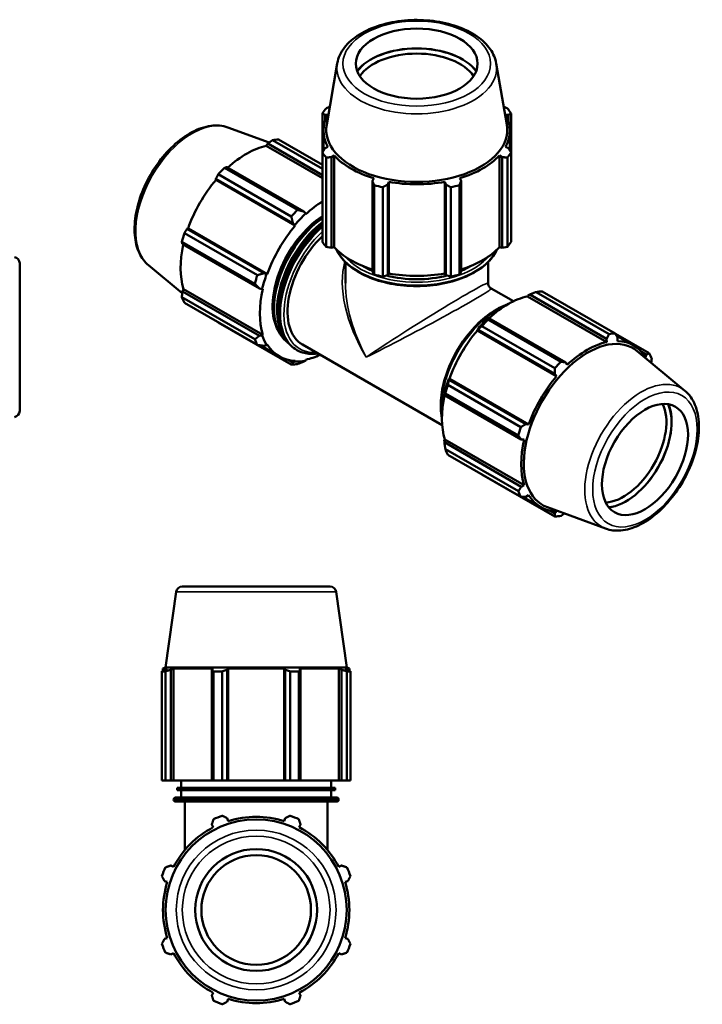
# Model space of a CAD drawing. Header units: millimetres. Extents: x -9 to 1504, y -578 to 1101.
# Tile 8 of 8: x 887 to 1504, y 212 to 1101. Entities that reach past the tile are written whole.
import ezdxf

# ---------------------------------------------------------------- set-up
doc = ezdxf.new("R2010")
doc.units = ezdxf.units.MM
doc.layers.add('Visible (ANSI)', color=7, linetype='Continuous', lineweight=50)
doc.layers.add('Visible Narrow (ANSI)', color=7, linetype='Continuous', lineweight=35)

msp = doc.modelspace()

# ---------------------------------------------------------------- linework, layer by layer
at = {"layer": 'Visible (ANSI)'}
for p, q in [((1173.871, 1061.489), (1164.324, 1006.225)), ((1317.493, 1061.489), (1327.04, 1006.225)), ((1160.528, 1016.324), (1160.528, 981.031)), ((1162.823, 1014.918), (1165.413, 1015.344)), ((1162.823, 1009.275), (1162.823, 1014.918)), ((1325.952, 1015.344), (1328.541, 1014.918)), ((1328.541, 1014.918), (1328.541, 1009.275)), ((1330.836, 981.031), (1330.836, 1016.324)), ((1075.143, 1003.591), (1112.365, 989.958)), ((1161.517, 982.673), (1161.517, 1000.77)), ((1329.847, 982.673), (1329.847, 1000.77)), ((1109.763, 987.028), (1111.116, 989.031)), ((1160.528, 957.794), (1109.763, 987.028)), ((1111.116, 989.031), (1160.528, 960.576)), ((1160.528, 966.132), (1115.345, 992.151)), ((1120.931, 992.693), (1160.528, 969.891)), ((1160.528, 900.365), (1160.528, 981.031)), ((1165.413, 986.195), (1162.823, 984.829)), ((1168.619, 976.771), (1171.027, 978.39)), ((1171.027, 895.631), (1171.027, 978.39)), ((1320.337, 895.631), (1320.337, 978.39)), ((1320.337, 978.39), (1322.746, 976.771)), ((1328.541, 984.829), (1325.952, 986.195)), ((1330.836, 981.031), (1330.836, 900.365)), ((1163.801, 976.481), (1163.801, 895.815)), ((1168.619, 894.909), (1168.619, 976.771)), ((1322.746, 976.771), (1322.746, 894.909)), ((1327.564, 895.815), (1327.564, 976.481)), ((1132.351, 923.336), (1066.421, 961.303)), ((1072.008, 967.195), (1137.938, 929.229)), ((1143.692, 927.719), (1074.169, 967.754)), ((1064.275, 957.319), (1133.799, 917.283)), ((1064.386, 956.307), (1064.275, 957.319)), ((1135.965, 915.088), (1064.386, 956.307)), ((1206.819, 957.779), (1205.565, 955.495)), ((1205.565, 955.495), (1205.565, 873.633)), ((1207.138, 870.859), (1207.138, 951.525)), ((1219.557, 952.158), (1220.373, 954.546)), ((1219.557, 870.296), (1219.557, 952.158)), ((1220.373, 871.787), (1220.373, 954.546)), ((1270.991, 871.787), (1270.991, 954.546)), ((1270.991, 954.546), (1271.807, 952.158)), ((1271.807, 952.158), (1271.807, 870.296)), ((1284.227, 951.525), (1284.227, 870.859)), ((1285.799, 955.495), (1284.545, 957.779)), ((1285.799, 873.633), (1285.799, 955.495)), ((1215.038, 949.64), (1215.038, 868.974)), ((1276.326, 868.974), (1276.326, 949.64)), ((1145.357, 925.792), (1143.692, 927.719)), ((1145.55, 925.197), (1145.357, 925.792)), ((1133.799, 917.283), (1135.67, 915.574)), ((1035.777, 908.226), (1101.707, 870.26)), ((1038.15, 912.069), (1039.077, 912.471)), ((1107.674, 872.033), (1038.15, 912.069)), ((1110.656, 871.252), (1039.077, 912.471)), ((1135.67, 915.574), (1135.965, 915.088)), ((1099.393, 862.468), (1033.463, 900.434)), ((1034.052, 898.27), (1103.576, 858.234)), ((1163.801, 895.815), (1168.619, 894.909)), ((1171.027, 895.631), (1168.619, 894.909)), ((1322.746, 894.909), (1320.337, 895.631)), ((1322.746, 894.909), (1327.564, 895.815)), ((887.031, 881.063), (887.031, 747.625)), ((1181.201, 862.977), (1181.201, 882.007)), ((1310.163, 862.977), (1310.163, 882.007)), ((1003.475, 879.138), (1033.857, 853.863)), ((1110.089, 871.266), (1107.674, 872.033)), ((1110.656, 871.252), (1110.089, 871.266)), ((1205.565, 873.633), (1207.138, 870.859)), ((1220.373, 871.787), (1219.557, 870.296)), ((1271.807, 870.296), (1270.991, 871.787)), ((1284.227, 870.859), (1285.799, 873.633)), ((1215.038, 868.974), (1219.557, 870.296)), ((1271.807, 870.296), (1276.326, 868.974)), ((1034.052, 855.553), (1035.107, 857.722)), ((1103.576, 815.517), (1034.052, 855.553)), ((1106.686, 816.502), (1035.107, 857.722)), ((1103.576, 858.234), (1106.076, 857.755)), ((1106.076, 857.755), (1106.686, 857.884)), ((1332.999, 846.648), (1312.919, 858.211)), ((1419.356, 817.083), (1353.427, 855.049)), ((1359.013, 855.591), (1424.943, 817.624)), ((1033.463, 850.329), (1099.393, 812.362)), ((1101.707, 807.236), (1035.777, 845.202)), ((1345.815, 851.095), (1346.007, 851.911)), ((1345.815, 851.095), (1417.394, 809.875)), ((1346.007, 851.911), (1347.672, 852.807)), ((1347.672, 852.807), (1417.196, 812.771)), ((1066.421, 827.419), (1132.351, 789.452)), ((1310.725, 831.531), (1309.83, 831.078)), ((1310.09, 830.093), (1376.019, 792.127)), ((1380.249, 791.495), (1310.725, 831.531)), ((1300.143, 820.86), (1300.832, 821.095)), ((1300.438, 820.374), (1300.143, 820.86)), ((1300.438, 820.374), (1372.017, 779.154)), ((1300.832, 821.095), (1370.355, 781.059)), ((1370.433, 786.234), (1304.503, 824.201)), ((1106.076, 815.928), (1103.576, 815.517)), ((1106.686, 816.502), (1106.076, 815.928)), ((1417.196, 812.771), (1417.394, 809.875)), ((1455.587, 799.841), (1425.054, 817.424)), ((1425.924, 815.85), (1441.499, 806.881)), ((1426.978, 810.804), (1427.089, 813.73)), ((1121.445, 796.943), (1104.145, 806.905)), ((1107.674, 806.438), (1110.089, 807.038)), ((1110.089, 807.038), (1110.656, 807.707)), ((1137.403, 802.635), (1137.19, 802.757)), ((1268.642, 734.891), (1142.345, 807.621)), ((1487.89, 765.906), (1444.861, 801.7)), ((1448.362, 801.363), (1453.214, 798.569)), ((1133.799, 791.277), (1129.327, 793.852)), ((1135.67, 792.193), (1133.799, 791.277)), ((1135.965, 793.019), (1135.67, 792.193)), ((1143.692, 792.236), (1145.357, 793.132)), ((1145.357, 793.132), (1145.55, 793.949)), ((1381.602, 789.264), (1380.249, 791.495)), ((1453.214, 798.569), (1452.287, 796.117)), ((1274.706, 775.845), (1274.562, 776.553)), ((1274.562, 776.553), (1275.129, 776.538)), ((1344.23, 735.809), (1274.706, 775.845)), ((1275.129, 776.538), (1346.709, 735.318)), ((1370.355, 781.059), (1372.017, 779.154)), ((1273.859, 771.124), (1339.789, 733.158)), ((1270.549, 763.042), (1270.608, 762.047)), ((1270.608, 762.047), (1340.132, 722.011)), ((1337.475, 725.366), (1271.545, 763.332)), ((1346.709, 735.318), (1344.23, 735.809)), ((1270.549, 721.214), (1271.16, 721.788)), ((1270.608, 719.329), (1270.549, 721.214)), ((1271.16, 721.788), (1342.739, 680.568)), ((1340.132, 722.011), (1342.739, 721.951)), ((1340.132, 679.293), (1270.608, 719.329)), ((1271.545, 713.227), (1337.475, 675.26)), ((1339.789, 670.134), (1273.859, 708.1)), ((1304.503, 690.317), (1370.433, 652.35)), ((1342.739, 680.568), (1340.132, 679.293)), ((1341.6, 670.164), (1357.497, 661.009)), ((1344.23, 670.215), (1346.709, 671.773)), ((1416.222, 641.453), (1363.665, 660.702)), ((1370.355, 655.053), (1365.38, 657.919)), ((1372.017, 657.086), (1370.355, 655.053)), ((1033.923, 589.095), (1167.36, 589.095)), ((1028.476, 584.36), (1018.882, 516.095)), ((1172.807, 584.36), (1182.401, 516.095)), ((1018.882, 516.095), (1016.477, 515.123)), ((1182.401, 516.095), (1018.882, 516.095)), ((1182.401, 516.095), (1184.807, 515.123)), ((1018.76, 512.563), (1015.488, 512.563)), ((1015.488, 413.895), (1015.488, 512.563)), ((1020.372, 515.123), (1016.477, 515.123)), ((1016.477, 513.201), (1016.477, 515.123)), ((1020.372, 515.123), (1017.783, 514.026)), ((1018.76, 512.563), (1018.76, 413.895)), ((1023.578, 514.026), (1025.986, 515.123)), ((1023.578, 413.895), (1023.578, 514.026)), ((1025.986, 413.895), (1025.986, 515.123)), ((1061.778, 515.123), (1025.986, 515.123)), ((1061.778, 515.123), (1060.525, 514.026)), ((1060.525, 514.026), (1060.525, 413.895)), ((1069.998, 512.563), (1062.097, 512.563)), ((1062.097, 413.895), (1062.097, 512.563)), ((1069.998, 512.563), (1069.998, 413.895)), ((1074.516, 514.026), (1075.333, 515.123)), ((1074.516, 413.895), (1074.516, 514.026)), ((1075.333, 413.895), (1075.333, 515.123)), ((1125.95, 515.123), (1075.333, 515.123)), ((1125.95, 413.895), (1125.95, 515.123)), ((1125.95, 515.123), (1126.767, 514.026)), ((1126.767, 514.026), (1126.767, 413.895)), ((1139.186, 512.563), (1131.285, 512.563)), ((1131.285, 413.895), (1131.285, 512.563)), ((1139.186, 512.563), (1139.186, 413.895)), ((1140.758, 514.026), (1139.505, 515.123)), ((1175.297, 515.123), (1139.505, 515.123)), ((1140.758, 413.895), (1140.758, 514.026)), ((1175.297, 413.895), (1175.297, 515.123)), ((1175.297, 515.123), (1177.705, 514.026)), ((1177.705, 514.026), (1177.705, 413.895)), ((1183.5, 514.026), (1180.911, 515.123)), ((1184.807, 515.123), (1180.911, 515.123)), ((1185.796, 512.563), (1182.523, 512.563)), ((1182.523, 413.895), (1182.523, 512.563)), ((1184.807, 513.201), (1184.807, 515.123)), ((1185.796, 512.563), (1185.796, 413.895)), ((1018.76, 413.895), (1015.488, 413.895)), ((1018.76, 413.895), (1023.578, 413.895)), ((1025.986, 413.895), (1023.578, 413.895)), ((1025.986, 413.895), (1060.525, 413.895)), ((1032.767, 407.28), (1032.767, 413.895)), ((1060.525, 413.895), (1062.097, 413.895)), ((1069.998, 413.895), (1062.097, 413.895)), ((1069.998, 413.895), (1074.516, 413.895)), ((1075.333, 413.895), (1074.516, 413.895)), ((1075.333, 413.895), (1125.95, 413.895)), ((1126.767, 413.895), (1125.95, 413.895)), ((1126.767, 413.895), (1131.285, 413.895)), ((1139.186, 413.895), (1131.285, 413.895)), ((1139.186, 413.895), (1140.758, 413.895)), ((1140.758, 413.895), (1175.297, 413.895)), ((1168.517, 407.28), (1168.517, 413.895)), ((1177.705, 413.895), (1175.297, 413.895)), ((1177.705, 413.895), (1182.523, 413.895)), ((1185.796, 413.895), (1182.523, 413.895)), ((1171.91, 407.28), (1029.373, 407.28)), ((1029.373, 405.39), (1029.373, 407.28)), ((1171.91, 405.39), (1029.373, 405.39)), ((1032.767, 398.775), (1032.767, 405.39)), ((1168.517, 398.775), (1168.517, 405.39)), ((1171.91, 405.39), (1171.91, 407.28)), ((1175.304, 396.575), (1025.979, 396.575)), ((1173.193, 394.995), (1028.09, 394.995)), ((1028.179, 398.775), (1173.104, 398.775)), ((1036.16, 351.186), (1036.16, 394.995)), ((1165.123, 351.186), (1165.123, 394.995)), ((1060.525, 374.158), (1061.778, 371.75)), ((1075.333, 377.364), (1074.516, 379.954)), ((1126.767, 379.954), (1125.95, 377.364)), ((1139.505, 371.75), (1140.758, 374.158)), ((1025.986, 335.958), (1023.578, 337.211)), ((1177.705, 337.211), (1175.297, 335.958)), ((1017.783, 323.22), (1020.372, 322.404)), ((1180.911, 322.404), (1183.5, 323.22)), ((1020.372, 271.786), (1017.783, 270.969)), ((1183.5, 270.969), (1180.911, 271.786)), ((1023.578, 256.978), (1025.986, 258.232)), ((1175.297, 258.232), (1177.705, 256.978)), ((1061.778, 222.439), (1060.525, 220.031)), ((1140.758, 220.031), (1139.505, 222.439)), ((1074.516, 214.236), (1075.333, 216.825)), ((1125.95, 216.825), (1126.767, 214.236))]:
    msp.add_line(p, q, dxfattribs=at)
for radius in [81.759, 55, 49.5]:
    msp.add_circle((1100.642, 297.095), radius, dxfattribs=at)
for centre, radius, start, end in [((881.531, 881.063), 5.5, 0, 82), ((881.531, 747.625), 5.5, 278, 0), ((1033.923, 583.595), 5.5, 90, 172), ((1167.36, 583.595), 5.5, 8, 90), ((1028.179, 396.575), 2.2, 90, 180), ((1028.09, 397.195), 2.2, 196.368749, 270), ((1173.104, 396.575), 2.2, 0, 90), ((1173.193, 397.195), 2.2, 270, 343.631251), ((1100.642, 297.095), 90.5, 109.791984, 115.208016), ((1100.642, 297.095), 84.165, 72.5, 107.5), ((1100.642, 297.095), 90.5, 64.791984, 70.208016), ((1100.642, 297.095), 84.165, 117.5, 152.5), ((1100.642, 297.095), 84.165, 27.5, 62.5), ((1100.642, 297.095), 90.5, 154.791984, 160.208016), ((1100.642, 297.095), 90.5, 19.791984, 25.208016), ((1100.642, 297.095), 84.165, 162.5, 197.5), ((1100.642, 297.095), 84.165, 342.5, 17.5), ((1100.642, 297.095), 90.5, 199.791984, 205.208016), ((1100.642, 297.095), 84.165, 207.5, 242.5), ((1100.642, 297.095), 84.165, 297.5, 332.5), ((1100.642, 297.095), 90.5, 334.791984, 340.208016), ((1100.642, 297.095), 90.5, 244.791984, 250.208016), ((1100.642, 297.095), 84.165, 252.5, 287.5), ((1100.642, 297.095), 90.5, 289.791984, 295.208016)]:
    msp.add_arc(centre, radius, start, end, dxfattribs=at)
for centre, major_axis, ratio in [((1245.682, 1061.245), (-55, 0), 0.5758617), ((1451.804, 703.824), (-27.447, -47.662), 0.5780931)]:
    msp.add_ellipse(centre, major_axis=major_axis, ratio=ratio, dxfattribs=at)
for centre, major_axis, ratio, start_param, end_param in [((1245.682, 1041.352), (-58.42, 0), 0.5758617, 3.5441422, 5.8806357), ((1245.682, 1041.352), (-58.3, 0), 0.5758617, 3.5412453, 5.8835326), ((1245.682, 1038.654), (-55, 0), 0.5758617, 3.5062661, 5.9185119), ((1245.682, 1000.77), (-84.165, 0), 0.5758617, 5.9777527, 6.5886179), ((1245.682, 998.677), (-90.5, 0), 0.5758617, 5.8432224, 5.93775), ((1245.682, 1000.77), (84.165, 0), 0.5758617, 5.9777527, 6.5886179), ((1245.682, 998.677), (90.5, 0), 0.5758617, 0.3454353, 0.4399629), ((1245.682, 1001.564), (-81.759, 0), 0.5758617, 6.1840291, 9.5239341), ((1091.867, 911.098), (42.001, 72.936), 0.5780931, 0.4780318, 1.0719493), ((1093.676, 910.056), (45.162, 78.426), 0.5780931, 0.3435016, 0.4380292), ((1245.682, 998.677), (-90.5, 0), 0.5758617, 0.3454353, 0.4399629), ((1245.682, 1000.77), (84.165, 0), 0.5758617, 3.6215582, 4.2324234), ((1245.682, 1000.77), (84.165, 0), 0.5758617, 5.1923545, 5.8032198), ((1245.682, 998.677), (90.5, 0), 0.5758617, 5.8432224, 5.93775), ((1093.676, 910.056), (45.162, 78.426), 0.5780931, 1.1288997, 1.2234273), ((1091.867, 911.098), (42.001, 72.936), 0.5780931, 1.26343, 1.8742952), ((1245.682, 998.677), (90.5, 0), 0.5758617, 4.2724261, 4.3669537), ((1245.682, 1000.77), (84.165, 0), 0.5758617, 4.4069564, 5.0178216), ((1245.682, 998.677), (90.5, 0), 0.5758617, 5.0578243, 5.1523519), ((1163.446, 869.879), (-42.001, -72.936), 0.5780931, 3.9740988, 4.2304897), ((1159.606, 872.09), (-45.162, -78.426), 0.5780931, 4.2704924, 4.36502), ((1163.446, 869.879), (42.453, 73.72), 0.5780931, 1.0888971, 1.26343), ((1165.938, 868.443), (-34.719, -60.29), 0.5780931, 4.0352517, 6.2469763), ((1163.446, 869.879), (-33.872, -58.819), 0.5780931, 3.9858819, 5.9694035), ((1168.708, 866.848), (-34.719, -60.29), 0.5780931, 4.0921013, 6.1073194), ((1168.708, 866.848), (33.872, 58.819), 0.5780931, 0.9547255, 2.6863393), ((1093.676, 910.056), (45.162, 78.426), 0.5780931, 1.9142979, 2.0088255), ((1163.446, 869.879), (-42.001, -72.936), 0.5780931, 4.4050227, 5.0158879), ((1174.524, 863.499), (-32.178, -55.878), 0.5780931, 4.2370452, 6.2831853), ((1245.682, 918.011), (-90.5, 0), 0.5758617, 0.3454353, 0.4399629), ((1245.682, 918.011), (90.5, 0), 0.5758617, 5.8432224, 5.93775), ((1091.867, 911.098), (42.001, 72.936), 0.5780931, 2.0656152, 2.6596934), ((1245.682, 918.011), (-84.165, 0), 0.5758617, 0.4799655, 1.0739634), ((1245.682, 903.851), (-74.663, 0), 0.5758617, 0.2489392, 2.8926535), ((1245.682, 918.011), (-84.165, 0), 0.5758617, 2.0676292, 2.6616271), ((1163.446, 869.879), (42.453, 73.72), 0.5780931, 1.8742952, 2.0488282), ((1245.682, 905.65), (67.875, 0), 0.5758617, 3.9056013, 4.0800437), ((1245.682, 918.011), (-84.165, 0), 0.5758617, 1.2653637, 1.8762289), ((1245.682, 905.65), (67.875, 0), 0.5758617, 5.3447343, 5.5191767), ((1159.606, 872.09), (-45.162, -78.426), 0.5780931, 5.0558906, 5.1504181), ((1245.682, 918.011), (90.5, 0), 0.5758617, 4.2724261, 4.3669537), ((1245.682, 905.65), (67.875, 0), 0.5758617, 4.2958636, 5.1289144), ((1245.682, 918.011), (90.5, 0), 0.5758617, 5.0578243, 5.1523519), ((1163.446, 869.879), (-42.001, -72.936), 0.5780931, 5.1904208, 5.8012861), ((1331.758, 772.954), (45.162, 78.426), 0.5780931, 0.3435016, 0.4380292), ((1093.676, 910.056), (-45.162, -78.426), 0.5780931, 5.8412887, 5.9358163), ((1327.919, 775.165), (42.001, 72.936), 0.5780931, 0.4780318, 1.0719493), ((1327.919, 775.165), (-42.453, -73.72), 0.5780931, 4.2304897, 4.4050227), ((1331.758, 772.954), (45.162, 78.426), 0.5780931, 1.1288997, 1.2234273), ((1327.919, 775.165), (42.001, 72.936), 0.5780931, 1.26343, 1.8742952), ((1159.606, 872.09), (-45.162, -78.426), 0.5780931, 5.8412887, 5.9358163), ((1163.446, 869.879), (-42.453, -73.72), 0.5780931, 5.8012861, 5.975819), ((1400.185, 733.549), (40.801, 70.851), 0.5780931, 6.1834507, 9.5245126), ((1399.498, 733.945), (-42.001, -72.936), 0.5780931, 3.6196245, 4.2304897), ((1397.688, 734.987), (45.162, 78.426), 0.5780931, 0.3435016, 0.4380292), ((1399.498, 733.945), (42.001, 72.936), 0.5780931, 5.975819, 6.5866842), ((1163.446, 869.879), (-42.001, -72.936), 0.5780931, 5.975819, 6.5866842), ((1163.446, 869.879), (-42.453, -73.72), 0.5780931, 0.3034989, 0.4780318), ((1163.446, 869.879), (42.001, 72.936), 0.5780931, 3.6196245, 3.8395927), ((1397.688, 734.987), (-45.162, -78.426), 0.5780931, 4.2704924, 4.36502), ((1397.688, 734.987), (45.162, 78.426), 0.5780931, 5.8412887, 5.9358163), ((1159.606, 872.09), (-45.162, -78.426), 0.5780931, 0.3435016, 0.4380292), ((1327.919, 775.165), (-42.453, -73.72), 0.5780931, 5.0158879, 5.1904208), ((1399.498, 733.945), (-42.001, -72.936), 0.5780931, 4.4050227, 5.0158879), ((1331.758, 772.954), (45.162, 78.426), 0.5780931, 1.9142979, 2.0088255), ((1327.919, 775.165), (42.001, 72.936), 0.5780931, 2.0656152, 2.6596934), ((1432.264, 715.076), (27.447, 47.662), 0.5780931, 3.5040603, 5.9207177), ((1434.598, 713.733), (29.094, 50.522), 0.5780931, 3.5399724, 5.8848056), ((1434.598, 713.733), (29.153, 50.626), 0.5780931, 3.5428922, 5.8818858), ((1397.688, 734.987), (-45.162, -78.426), 0.5780931, 5.0558906, 5.1504181), ((1399.498, 733.945), (-42.001, -72.936), 0.5780931, 5.1904208, 5.8012861), ((1331.758, 772.954), (-45.162, -78.426), 0.5780931, 5.8412887, 5.9358163), ((1397.688, 734.987), (-45.162, -78.426), 0.5780931, 5.8412887, 5.9358163), ((1399.498, 733.945), (-42.001, -72.936), 0.5780931, 5.975819, 6.5866842), ((1397.688, 734.987), (-45.162, -78.426), 0.5780931, 0.3435016, 0.4380292)]:
    msp.add_ellipse(centre, major_axis=major_axis, ratio=ratio, start_param=start_param, end_param=end_param, dxfattribs=at)
for points, knots in [([(1317.493, 1061.489), (1316.722, 1065.954), (1314.858, 1070.261), (1309.093, 1078.54), (1305.007, 1082.445), (1294.931, 1089.426), (1288.829, 1092.438), (1275.398, 1097.133), (1268.066, 1098.812), (1252.946, 1100.697), (1245.163, 1100.912), (1229.875, 1099.877), (1222.372, 1098.628), (1208.332, 1094.751), (1201.803, 1092.118), (1190.372, 1085.622), (1185.472, 1081.754), (1178.071, 1073.131), (1175.485, 1068.392), (1174.113, 1062.756), (1173.981, 1062.124), (1173.871, 1061.489)], [0.8845544, 0.8845544, 0.8845544, 0.8845544, 1.1667894, 1.1667894, 1.4788856, 1.4788856, 1.8105817, 1.8105817, 2.1429448, 2.1429448, 2.4732912, 2.4732912, 2.8033383, 2.8033383, 3.1350196, 3.1350196, 3.4679469, 3.4679469, 3.7876844, 3.7876844, 3.8278346, 3.8278346, 3.8278346, 3.8278346]), ([(1003.475, 879.138), (999.978, 882.046), (997.164, 885.824), (992.849, 894.977), (991.496, 900.478), (990.463, 912.711), (990.893, 919.508), (993.52, 933.499), (995.723, 940.694), (1001.636, 954.741), (1005.336, 961.592), (1013.874, 974.319), (1018.707, 980.194), (1029.091, 990.412), (1034.641, 994.747), (1045.996, 1001.388), (1051.805, 1003.69), (1062.989, 1005.773), (1068.393, 1005.635), (1073.952, 1004.004), (1074.552, 1003.807), (1075.143, 1003.591)], [4.0247917, 4.0247917, 4.0247917, 4.0247917, 4.3074207, 4.3074207, 4.6195552, 4.6195552, 4.9511188, 4.9511188, 5.283425, 5.283425, 5.6137598, 5.6137598, 5.9438043, 5.9438043, 6.2754584, 6.2754584, 6.6082607, 6.6082607, 6.927803, 6.927803, 6.9669151, 6.9669151, 6.9669151, 6.9669151]), ([(1137.19, 802.757), (1133.379, 804.952), (1130.156, 808.151), (1125.133, 816.263), (1123.382, 821.23), (1121.524, 832.506), (1121.475, 838.858), (1123.118, 852.213), (1124.815, 859.215), (1129.766, 873.144), (1133.014, 880.068), (1140.732, 893.157), (1145.198, 899.322), (1153.389, 908.564), (1156.907, 912.005), (1160.528, 915.041)], [3.9250571, 3.9250571, 3.9250571, 3.9250571, 4.2268032, 4.2268032, 4.5401473, 4.5401473, 4.8642112, 4.8642112, 5.1893176, 5.1893176, 5.5135539, 5.5135539, 5.8374422, 5.8374422, 6.0599074, 6.0599074, 6.0599074, 6.0599074]), ([(1318.048, 893.263), (1316.328, 889.333), (1313.705, 885.592), (1306.268, 878.062), (1301.127, 874.399), (1289.134, 868.2), (1282.266, 865.674), (1267.546, 862.025), (1259.697, 860.899), (1243.804, 860.145), (1235.763, 860.515), (1220.274, 862.712), (1212.829, 864.54), (1199.265, 869.496), (1193.151, 872.626), (1182.895, 879.92), (1178.749, 884.086), (1174.852, 890.119), (1174.011, 891.676), (1173.316, 893.263)], [5.7447298, 5.7447298, 5.7447298, 5.7447298, 6.0149027, 6.0149027, 6.3370563, 6.3370563, 6.6620941, 6.6620941, 6.9863748, 6.9863748, 7.3101021, 7.3101021, 7.6340163, 7.6340163, 7.958741, 7.958741, 8.283339, 8.283339, 8.3924371, 8.3924371, 8.3924371, 8.3924371]), ([(1310.163, 862.977), (1310.163, 862.66), (1310.191, 862.309), (1310.334, 861.566), (1310.451, 861.174), (1310.784, 860.406), (1311, 860.032), (1311.499, 859.36), (1311.78, 859.064), (1312.353, 858.569), (1312.643, 858.37), (1312.919, 858.211)], [-0.7853981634, -0.7853981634, -0.7853981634, -0.7853981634, -0.7850114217, -0.7850114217, -0.78462468, -0.78462468, -0.7842379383, -0.7842379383, -0.7838511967, -0.7838511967, -0.783464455, -0.783464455, -0.783464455, -0.783464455]), ([(1327.363, 843.65), (1326.843, 843.473), (1326.322, 843.285), (1320.368, 841.026), (1314.85, 837.88), (1304.123, 829.757), (1298.919, 824.774), (1289.357, 813.5), (1284.999, 807.215), (1277.551, 793.971), (1274.461, 787.014), (1269.855, 773.105), (1268.342, 766.154), (1267.074, 753.019), (1267.301, 746.827), (1268.406, 741.27)], [6.0836937, 6.0836937, 6.0836937, 6.0836937, 6.1148111, 6.1148111, 6.438875, 6.438875, 6.7639813, 6.7639813, 7.0882177, 7.0882177, 7.412106, 7.412106, 7.7364233, 7.7364233, 8.0573406, 8.0573406, 8.0573406, 8.0573406]), ([(1156.424, 799.513), (1153.595, 799.088), (1150.832, 798.998), (1144.289, 799.635), (1140.639, 800.771), (1137.403, 802.635)], [3.49429243, 3.49429243, 3.49429243, 3.49429243, 3.66885573, 3.66885573, 3.92505711, 3.92505711, 3.92505711, 3.92505711]), ([(1416.222, 641.453), (1420.493, 639.888), (1425.173, 639.35), (1435.255, 640.212), (1440.692, 641.803), (1451.791, 647.05), (1457.453, 650.833), (1468.236, 660.128), (1473.353, 665.645), (1482.535, 677.81), (1486.603, 684.449), (1493.326, 698.221), (1495.98, 705.351), (1499.606, 719.46), (1500.57, 726.437), (1500.614, 739.591), (1499.69, 745.77), (1495.877, 756.489), (1493.046, 761.094), (1488.845, 765.084), (1488.373, 765.503), (1487.89, 765.906)], [2.4578628, 2.4578628, 2.4578628, 2.4578628, 2.7404918, 2.7404918, 3.0526263, 3.0526263, 3.3841899, 3.3841899, 3.7164961, 3.7164961, 4.0468309, 4.0468309, 4.3768754, 4.3768754, 4.7085295, 4.7085295, 5.0413318, 5.0413318, 5.3608741, 5.3608741, 5.3999862, 5.3999862, 5.3999862, 5.3999862])]:
    msp.add_open_spline(points, degree=3, knots=knots, dxfattribs=at)
for points, weights in [([(1163.801, 1020.874), (1165.476, 1021.612), (1167.105, 1022.32)], [1, 1.00071572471, 1.00105234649]), ([(1324.26, 1022.32), (1325.889, 1021.612), (1327.564, 1020.874)], [1.00105234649, 1.00071572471, 1]), ([(1162.823, 1014.918), (1161.699, 1015.618), (1160.528, 1016.324)], [1.00128438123, 1.00105066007, 1]), ([(1330.836, 1016.324), (1329.665, 1015.618), (1328.541, 1014.918)], [1, 1.00105066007, 1.00128438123]), ([(1115.345, 992.151), (1113.177, 990.565), (1111.116, 989.031)], [1, 1.00105066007, 1.00128438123]), ([(1160.528, 981.031), (1161.699, 982.98), (1162.823, 984.829)], [1, 1.00105066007, 1.00128438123]), ([(1328.541, 984.829), (1329.665, 982.98), (1330.836, 981.031)], [1.00128438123, 1.00105066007, 1]), ([(1168.619, 976.771), (1166.259, 976.641), (1163.801, 976.481)], [1.00128438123, 1.00105066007, 1]), ([(1327.564, 976.481), (1325.105, 976.641), (1322.746, 976.771)], [1, 1.00105066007, 1.00128438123]), ([(1066.421, 961.303), (1065.316, 959.276), (1064.275, 957.319)], [1, 1.00105066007, 1.00128438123]), ([(1074.169, 967.754), (1073.1, 967.486), (1072.008, 967.195)], [1.00128438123, 1.00105066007, 1]), ([(1207.138, 951.525), (1206.336, 953.562), (1205.565, 955.495)], [1, 1.00105066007, 1.00128438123]), ([(1219.557, 952.158), (1217.344, 950.937), (1215.038, 949.64)], [1.00128438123, 1.00105066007, 1]), ([(1276.326, 949.64), (1274.021, 950.937), (1271.807, 952.158)], [1, 1.00105066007, 1.00128438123]), ([(1285.799, 955.495), (1285.029, 953.562), (1284.227, 951.525)], [1.00128438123, 1.00105066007, 1]), ([(1143.692, 927.719), (1140.899, 928.444), (1137.938, 929.229)], [1.00668145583, 1.01280676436, 1.01813753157]), ([(1132.351, 923.336), (1133.115, 920.234), (1133.799, 917.283)], [1.01813753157, 1.01280676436, 1.00668145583]), ([(1038.15, 912.069), (1036.978, 910.193), (1035.777, 908.226)], [1.00128438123, 1.00105066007, 1]), ([(1033.463, 900.434), (1033.754, 899.336), (1034.052, 898.27)], [1, 1.00105066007, 1.00128438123]), ([(1107.674, 872.033), (1104.776, 871.15), (1101.707, 870.26)], [1.00668145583, 1.01280676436, 1.01813753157]), ([(1099.393, 862.468), (1101.552, 860.294), (1103.576, 858.234)], [1.01813753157, 1.01280676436, 1.00668145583]), ([(1034.052, 855.553), (1033.754, 853), (1033.463, 850.329)], [1.00128438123, 1.00105066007, 1]), ([(1347.672, 852.807), (1350.466, 853.92), (1353.427, 855.049)], [1.00668145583, 1.01280676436, 1.01813753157]), ([(1066.31, 827.62), (1066.366, 827.519), (1066.421, 827.419)], [1.00010386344, 1.00005296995, 1]), ([(1310.09, 830.093), (1310.389, 830.841), (1310.725, 831.531)], [1.01813753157, 1.01280676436, 1.00668145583]), ([(1300.832, 821.095), (1302.605, 822.631), (1304.503, 824.201)], [1.00668145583, 1.01280676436, 1.01813753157]), ([(1103.576, 815.517), (1101.552, 813.958), (1099.393, 812.362)], [1.00668145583, 1.01280676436, 1.01813753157]), ([(1417.196, 812.771), (1418.264, 814.877), (1419.356, 817.083)], [1.00128438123, 1.00105066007, 1]), ([(1424.943, 817.624), (1426.048, 815.632), (1427.089, 813.73)], [1, 1.00105066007, 1.00128438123]), ([(1101.707, 807.236), (1104.776, 806.815), (1107.674, 806.438)], [1.01813753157, 1.01280676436, 1.00668145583]), ([(1133.799, 791.277), (1133.115, 790.369), (1132.351, 789.452)], [1.00668145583, 1.01280676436, 1.01813753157]), ([(1137.938, 789.994), (1140.899, 791.124), (1143.692, 792.236)], [1.01813753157, 1.01280676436, 1.00668145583]), ([(1376.019, 792.127), (1378.187, 791.798), (1380.249, 791.495)], [1, 1.00105066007, 1.00128438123]), ([(1453.214, 798.569), (1454.386, 799.186), (1455.587, 799.841)], [1.00128438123, 1.00105066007, 1]), ([(1457.901, 794.715), (1457.706, 792.92), (1457.507, 791.18)], [1, 1.00070547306, 1.00104262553]), ([(1370.355, 781.059), (1370.403, 783.588), (1370.433, 786.234)], [1.00128438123, 1.00105066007, 1]), ([(1273.859, 771.124), (1274.266, 773.547), (1274.706, 775.845)], [1.01813753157, 1.01280676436, 1.00668145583]), ([(1270.608, 762.047), (1271.042, 762.691), (1271.545, 763.332)], [1.00668145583, 1.01280676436, 1.01813753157]), ([(1339.789, 733.158), (1342.065, 734.505), (1344.23, 735.809)], [1, 1.00105066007, 1.00128438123]), ([(1340.132, 722.011), (1338.841, 723.648), (1337.475, 725.366)], [1.00128438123, 1.00105066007, 1]), ([(1271.545, 713.227), (1271.042, 716.355), (1270.608, 719.329)], [1.01813753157, 1.01280676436, 1.00668145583]), ([(1304.503, 690.317), (1304.407, 690.44), (1304.312, 690.564)], [1.01813753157, 1.01786716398, 1.01759475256]), ([(1337.475, 675.26), (1338.841, 677.312), (1340.132, 679.293)], [1, 1.00105066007, 1.00128438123]), ([(1344.23, 670.215), (1342.065, 670.169), (1339.789, 670.134)], [1.00128438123, 1.00105066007, 1]), ([(1370.433, 652.35), (1370.403, 653.724), (1370.355, 655.053)], [1, 1.00105066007, 1.00128438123]), ([(1379, 655.085), (1377.536, 654.002), (1376.019, 652.892)], [1.00106990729, 1.00073467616, 1]), ([(1015.488, 512.563), (1016.659, 513.324), (1017.783, 514.026)], [1, 1.00105066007, 1.00128438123]), ([(1023.578, 514.026), (1021.218, 513.324), (1018.76, 512.563)], [1.00128438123, 1.00105066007, 1]), ([(1062.097, 512.563), (1061.295, 513.324), (1060.525, 514.026)], [1, 1.00105066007, 1.00128438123]), ([(1074.516, 514.026), (1072.303, 513.324), (1069.998, 512.563)], [1.00128438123, 1.00105066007, 1]), ([(1131.285, 512.563), (1128.98, 513.324), (1126.767, 514.026)], [1, 1.00105066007, 1.00128438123]), ([(1140.758, 514.026), (1139.988, 513.324), (1139.186, 512.563)], [1.00128438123, 1.00105066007, 1]), ([(1182.523, 512.563), (1180.065, 513.324), (1177.705, 514.026)], [1, 1.00105066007, 1.00128438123]), ([(1183.5, 514.026), (1184.625, 513.324), (1185.796, 512.563)], [1.00128438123, 1.00105066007, 1]), ([(1060.525, 374.158), (1061.295, 376.518), (1062.097, 378.976)], [1.00128438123, 1.00105066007, 1]), ([(1069.998, 382.249), (1072.303, 381.078), (1074.516, 379.954)], [1, 1.00105066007, 1.00128438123]), ([(1126.767, 379.954), (1128.98, 381.078), (1131.285, 382.249)], [1.00128438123, 1.00105066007, 1]), ([(1139.186, 378.976), (1139.988, 376.518), (1140.758, 374.158)], [1, 1.00105066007, 1.00128438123]), ([(1018.76, 335.639), (1021.218, 336.441), (1023.578, 337.211)], [1, 1.00105066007, 1.00128438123]), ([(1177.705, 337.211), (1180.065, 336.441), (1182.523, 335.639)], [1.00128438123, 1.00105066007, 1]), ([(1017.783, 323.22), (1016.659, 325.433), (1015.488, 327.739)], [1.00128438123, 1.00105066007, 1]), ([(1185.796, 327.739), (1184.625, 325.433), (1183.5, 323.22)], [1, 1.00105066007, 1.00128438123]), ([(1015.488, 266.451), (1016.659, 268.756), (1017.783, 270.969)], [1, 1.00105066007, 1.00128438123]), ([(1183.5, 270.969), (1184.625, 268.756), (1185.796, 266.451)], [1.00128438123, 1.00105066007, 1]), ([(1023.578, 256.978), (1021.218, 257.748), (1018.76, 258.55)], [1.00128438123, 1.00105066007, 1]), ([(1182.523, 258.55), (1180.065, 257.748), (1177.705, 256.978)], [1, 1.00105066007, 1.00128438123]), ([(1062.097, 215.213), (1061.295, 217.671), (1060.525, 220.031)], [1, 1.00105066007, 1.00128438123]), ([(1074.516, 214.236), (1072.303, 213.112), (1069.998, 211.941)], [1.00128438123, 1.00105066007, 1]), ([(1131.285, 211.941), (1128.98, 213.112), (1126.767, 214.236)], [1, 1.00105066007, 1.00128438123]), ([(1140.758, 220.031), (1139.988, 217.671), (1139.186, 215.213)], [1.00128438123, 1.00105066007, 1])]:
    msp.add_rational_spline(points, weights, degree=2, dxfattribs=at)
at = {"layer": 'Visible Narrow (ANSI)'}
msp.add_line((1171.918, 584.36), (1029.365, 584.36), dxfattribs=at)
for radius in [72.165, 66.719]:
    msp.add_circle((1100.642, 297.095), radius, dxfattribs=at)
for centre, major_axis, ratio in [((1245.682, 1061.245), (-66.719, 0), 0.5758617), ((1451.804, 703.824), (-33.295, -57.818), 0.5780931)]:
    msp.add_ellipse(centre, major_axis=major_axis, ratio=ratio, dxfattribs=at)
for centre, major_axis, ratio, start_param, end_param in [((1245.682, 1057.375), (-72.165, 0), 0.5758617, 6.1840291, 9.5239341), ((1042.908, 939.291), (-36.013, -62.537), 0.5780931, 3.2413273, 6.1834507), ((1172.756, 864.517), (-35.565, -61.76), 0.5780931, 4.1701427, 6.2831853), ((1172.968, 864.395), (-35.565, -61.76), 0.5780931, 4.1744842, 6.2831853), ((1174.524, 863.499), (-34.468, -59.854), 0.5780931, 4.2156954, 6.6497038), ((1245.682, 822.522), (-50.374, 80.679), 0.5529341, 0.4596521, 1.5510668), ((1245.682, 905.65), (-72.463, 0), 0.5758617, 0.456797, 2.6847956), ((1245.682, 822.522), (-44.77, 83.927), 0.552931, 0.8033426, 1.5887408), ((1245.682, 822.522), (-64.464, -40.522), 0.0369629, 3.118362, 5.4745565), ((1245.682, 822.522), (67.277, 35.65), 0.033629, 3.9500536, 6.3043144), ((1318.396, 780.648), (35.565, 61.76), 0.5780931, 0.6516433, 2.4899493), ((1318.608, 780.526), (-35.565, -61.76), 0.5780931, 3.8184187, 5.6063593), ((1320.164, 779.63), (34.468, 59.854), 0.5780931, 1.3243125, 1.8172802), ((1448.456, 705.752), (36.013, 62.537), 0.5780931, 6.1834507, 9.5245126)]:
    msp.add_ellipse(centre, major_axis=major_axis, ratio=ratio, start_param=start_param, end_param=end_param, dxfattribs=at)

doc.saveas('drawing.dxf')
